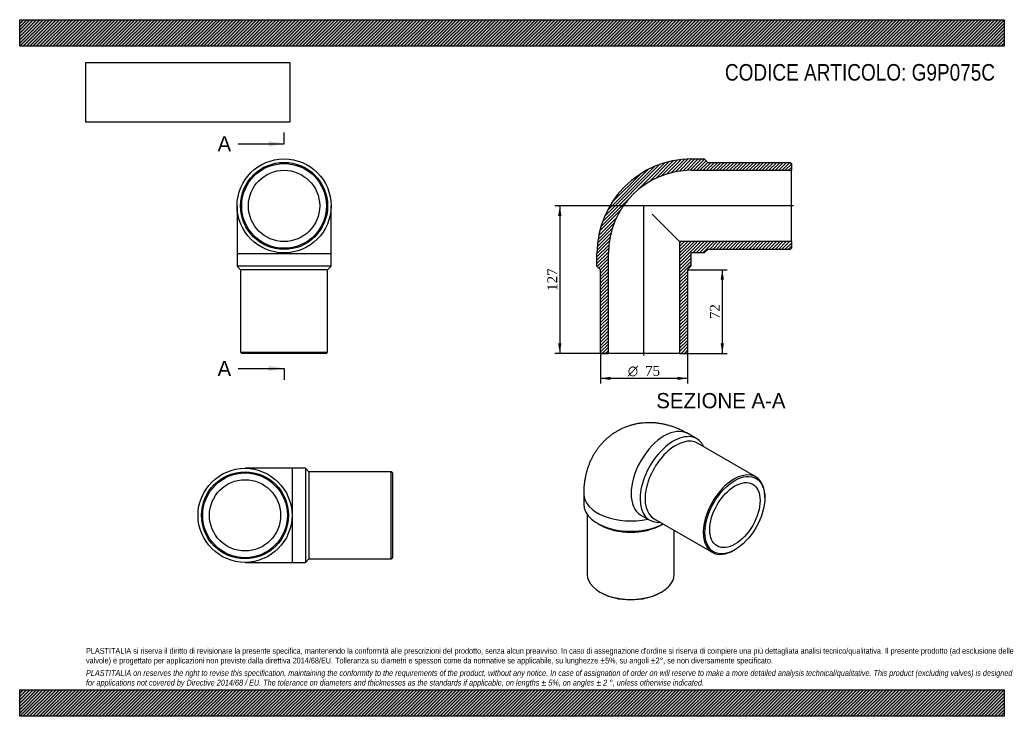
# Model space of a CAD drawing. Header units: millimetres. Extents: x 0 to 849, y 0 to 600.
import ezdxf
from ezdxf.enums import TextEntityAlignment as Align
from ezdxf.lldxf.tags import DXFTag

# ---------------------------------------------------------------- set-up
doc = ezdxf.new("R2010")
doc.units = ezdxf.units.MM
doc.header["$LTSCALE"] = 2.857143
for name, color, linetype in [('Default', 7, 'Continuous'), ('DV4_Default', 7, 'Continuous'), ('G9P075C', 7, 'Continuous')]:
    doc.layers.add(name, color=color, linetype=linetype)
doc.styles.add('SEACAD_Solid_Edge_ANSI', font='seans.ttf')
doc.styles.add('SEACAD_Solid_Edge_ANSI1_Symbols', font='semeca1.ttf')
doc.styles.add('SEACAD_Times_New_Roman', font='times.ttf')
tags = doc.linetypes.add('CENTER2', pattern=[28.575, 19.05, -3.175, 3.175, -3.175]).pattern_tags.tags
tags[10:11] = [DXFTag(74, 4), DXFTag(75, 0), DXFTag(340, '0'), DXFTag(46, 0.0), DXFTag(50, 0.0), DXFTag(44, 0.0), DXFTag(45, 0.0)]
tags[8:9] = [DXFTag(74, 4), DXFTag(75, 0), DXFTag(340, '0'), DXFTag(46, 0.0), DXFTag(50, 0.0), DXFTag(44, 0.0), DXFTag(45, 0.0)]
tags[6:7] = [DXFTag(74, 4), DXFTag(75, 0), DXFTag(340, '0'), DXFTag(46, 0.0), DXFTag(50, 0.0), DXFTag(44, 0.0), DXFTag(45, 0.0)]
tags[4:5] = [DXFTag(74, 4), DXFTag(75, 0), DXFTag(340, '0'), DXFTag(46, 0.0), DXFTag(50, 0.0), DXFTag(44, 0.0), DXFTag(45, 0.0)]
doc.dimstyles.new('ANSImm', dxfattribs={"dimtxt": 8.571429, "dimasz": 8.571429, "dimexe": 4.285714, "dimexo": 0, "dimgap": 2.142857, "dimtad": 1, "dimdsep": 46, "dimtxsty": 'SEACAD_Times_New_Roman', "dimblk1": '_SE_FILLED', "dimblk2": '_SE_FILLED', "dimsah": 1, "dimcen": 4.285714, "dimazin": 0, "dimtfac": 0.85, "dimtdec": 3, "dimtofl": 0, "dimtmove": 0, "dimatfit": 3, "dimfxl": 1, "dimarcsym": 0})
picture_1 = doc.add_image_def('image1.jpg', size_in_pixel=(4302, 1260))

# ---------------------------------------------------------------- blocks, each defined once
blk = doc.blocks.new('SE')
at = {"layer": 'G9P075C', "color": 7, "linetype": 'Continuous'}
for p, q in [((187.35, 439.61), (187.35, 398.61)), ((268.35, 398.61), (268.35, 439.61)), ((187.35, 398.61), (268.35, 398.61)), ((187.35, 398.61), (187.35, 387.61)), ((268.35, 387.61), (268.35, 398.61)), ((268.35, 387.61), (187.35, 387.61)), ((187.35, 387.61), (190.35, 384.61)), ((265.35, 384.61), (190.35, 384.61)), ((190.35, 384.61), (190.35, 313.61)), ((265.35, 384.61), (268.35, 387.61)), ((265.35, 313.61), (265.35, 384.61)), ((190.35, 313.61), (265.35, 313.61)), ((190.35, 313.61), (191.35, 312.61)), ((264.35, 312.61), (191.35, 312.61)), ((264.35, 312.61), (265.35, 313.61))]:
    blk.add_line(p, q, dxfattribs=at)
for radius in [40.5, 37.5, 36.5, 30.7]:
    blk.add_circle((227.85, 439.61), radius, dxfattribs=at)
blk = doc.blocks.new('SE1')
at = {"layer": 'G9P075C', "color": 7, "linetype": 'Continuous'}
for p, q in [((583.59, 239), (575.81, 243.49)), ((634.41, 206.19), (584.21, 235.17)), ((486.07, 191.68), (486.07, 182.69)), ((642.18, 188.21), (642.18, 189.02)), ((489.07, 173.86), (489.07, 122.27)), ((535.31, 173.34), (543.09, 168.85)), ((546.71, 170.22), (596.91, 141.24)), ((497.93, 166.16), (500.05, 164.93)), ((553.09, 164.93), (554.48, 165.74)), ((564.07, 122.27), (564.07, 160.2)), ((615.66, 143.09), (616.37, 143.5)), ((500.05, 106.96), (500.76, 106.56)), ((552.38, 106.56), (553.09, 106.96))]:
    blk.add_line(p, q, dxfattribs=at)
for centre, major_axis, start_param, end_param in [((555.56, 208.41), (-20.25, -35.07), 3.141593, 6.283185), ((563.34, 203.92), (20.25, 35.07), 0, 3.528909), ((565.46, 202.7), (18.75, 32.48), 0, 3.141593), ((563.34, 203.92), (20.25, 35.07), 5.895869, 6.283185), ((615.66, 173.71), (-18.75, -32.48), 2.356194, 6.283185), ((526.57, 191.68), (-40.5, 0), 6.283172, 6.283185), ((526.57, 191.68), (-40.5, 0), 0, 1.942639), ((526.57, 182.69), (40.5, 0), 3.141593, 5.472278), ((526.57, 180.24), (37.5, 0), 3.926991, 5.497787), ((615.66, 173.71), (-18.75, -32.48), 0, 0.785398), ((526.57, 122.27), (-37.5, 0), 0, 3.141593), ((526.57, 121.46), (36.5, 0), 3.926991, 5.497787)]:
    blk.add_ellipse(centre, major_axis=major_axis, ratio=0.57735, start_param=start_param, end_param=end_param, dxfattribs=at)
for major_axis in [(18.25, 31.61), (15.35, 26.59)]:
    blk.add_ellipse((616.37, 173.3), major_axis=major_axis, ratio=0.57735, dxfattribs=at)
blk.add_open_spline([(575.81, 243.49), (575.12, 243.88), (573.62, 244.73), (570.92, 246.11), (567.9, 247.49), (564.83, 248.73), (561.75, 249.81), (558.65, 250.72), (555.56, 251.47), (552.48, 252.07), (549.41, 252.5), (546.35, 252.77), (543.33, 252.89), (540.33, 252.85), (537.36, 252.65), (534.44, 252.31), (531.56, 251.82), (528.73, 251.18), (525.95, 250.41), (523.24, 249.49), (520.59, 248.44), (518.01, 247.25), (515.5, 245.94), (513.07, 244.5), (510.73, 242.94), (508.47, 241.27), (506.31, 239.48), (504.24, 237.59), (502.27, 235.59), (500.4, 233.49), (498.64, 231.3), (496.98, 229.01), (495.43, 226.64), (493.99, 224.18), (492.67, 221.64), (491.46, 219.02), (490.36, 216.32), (489.39, 213.54), (488.53, 210.69), (487.8, 207.78), (487.19, 204.79), (486.71, 201.73), (486.36, 198.61), (486.14, 195.49), (486.07, 193.09), (486.07, 191.91), (486.07, 191.68)], degree=3, knots=[0, 0, 0, 0, 0.016806, 0.043031, 0.069166, 0.095055, 0.120658, 0.145949, 0.170915, 0.195554, 0.219875, 0.243889, 0.267617, 0.291077, 0.314292, 0.337285, 0.360076, 0.382687, 0.405138, 0.427449, 0.449639, 0.471727, 0.493731, 0.515669, 0.537558, 0.559411, 0.581247, 0.603086, 0.624946, 0.646848, 0.668813, 0.690864, 0.713022, 0.735313, 0.757761, 0.780392, 0.803231, 0.826303, 0.849633, 0.873241, 0.897142, 0.921348, 0.94586, 0.970671, 0.995129, 1, 1, 1, 1], dxfattribs=at)
blk = doc.blocks.new('SE2')
at = {"layer": 'G9P075C', "color": 7, "linetype": 'Continuous'}
for p, q in [((235.2, 213.6), (194.2, 213.6)), ((235.2, 132.6), (235.2, 213.6)), ((246.2, 213.6), (235.2, 213.6)), ((246.2, 213.6), (246.2, 132.6)), ((249.2, 210.6), (246.2, 213.6)), ((249.2, 210.6), (249.2, 135.6)), ((320.2, 210.6), (249.2, 210.6)), ((320.2, 135.6), (320.2, 210.6)), ((321.2, 209.6), (320.2, 210.6)), ((321.2, 209.6), (321.2, 136.6)), ((320.2, 135.6), (321.2, 136.6)), ((194.2, 132.6), (235.2, 132.6)), ((235.2, 132.6), (246.2, 132.6)), ((246.2, 132.6), (249.2, 135.6)), ((249.2, 135.6), (320.2, 135.6))]:
    blk.add_line(p, q, dxfattribs=at)
for radius in [40.5, 37.5, 36.5, 30.7]:
    blk.add_circle((194.2, 173.1), radius, dxfattribs=at)
blk = doc.blocks.new('SE4')
at = {"color": 7, "linetype": 'Continuous', "style": 'SEACAD_Solid_Edge_ANSI'}
blk.add_text('A', height=13.14, dxfattribs=at).set_placement((170.54, 499.68), align=Align.TOP_LEFT)
blk = doc.blocks.new('SE5')
at = {"color": 7, "linetype": 'Continuous', "style": 'SEACAD_Solid_Edge_ANSI'}
blk.add_text('A', height=13.14, dxfattribs=at).set_placement((170.54, 306.17), align=Align.TOP_LEFT)
blk = doc.blocks.new('SEANNOT_GROUP')
at = {"linetype": 'Continuous'}
blk.add_hatch(color=7, dxfattribs=at).paths.add_polyline_path([(214.71, 490.91), (227.85, 493.11), (214.71, 495.3)])
at = {"color": 7, "linetype": 'Continuous'}
blk.add_lwpolyline([(188.42, 493.11), (227.85, 493.11)], dxfattribs=at)
blk = doc.blocks.new('SEANNOT_GROUP1')
at = {"linetype": 'Continuous'}
blk.add_hatch(color=7, dxfattribs=at).paths.add_polyline_path([(214.71, 297.4), (227.85, 299.59), (214.71, 301.79)])
at = {"color": 7, "linetype": 'Continuous'}
blk.add_lwpolyline([(188.42, 299.59), (227.85, 299.59)], dxfattribs=at)
blk = doc.blocks.new('SE3')
at = {"layer": 'Default', "color": 7, "linetype": 'CENTER2'}
for p, q in [((227.85, 493.11), (227.85, 502.96)), ((227.85, 299.59), (227.85, 289.74))]:
    blk.add_line(p, q, dxfattribs=at)
at = {"layer": 'Default', "color": 7, "linetype": 'CENTER2', "const_width": 0.0001}
blk.add_lwpolyline([(227.85, 493.11), (227.85, 299.59)], dxfattribs=at)
at = {"layer": 'Default'}
for name in ['SE4', 'SEANNOT_GROUP', 'SE5', 'SEANNOT_GROUP1']:
    blk.add_blockref(name, (0, 0), dxfattribs=at)
blk = doc.blocks.new('SE6')
at = {"layer": 'G9P075C', "linetype": 'Continuous'}
h = blk.add_hatch(dxfattribs=at)
h.set_pattern_fill('LINE', scale=0.62992, angle=45, style=0)
edge = h.paths.add_edge_path()
edge.add_line((664.04, 477.11), (593.04, 477.11))
edge.add_line((593.04, 477.11), (590.04, 480.11))
edge.add_line((590.04, 480.11), (579.04, 480.11))
edge.add_arc((579.04, 398.61), 81.5, 90, 180)
edge.add_line((497.54, 398.61), (497.54, 387.61))
edge.add_line((497.54, 387.61), (500.54, 384.61))
edge.add_line((500.54, 384.61), (500.54, 313.61))
edge.add_line((500.54, 313.61), (501.54, 312.61))
edge.add_line((501.54, 312.61), (507.34, 312.61))
edge.add_line((507.34, 312.61), (507.34, 398.61))
edge.add_arc((579.04, 398.61), 71.7, 90, 180, ccw=False)
edge.add_line((579.04, 470.31), (665.04, 470.31))
edge.add_line((665.04, 470.31), (665.04, 476.11))
edge.add_line((665.04, 476.11), (664.04, 477.11))
h = blk.add_hatch(dxfattribs=at)
h.set_pattern_fill('LINE', scale=0.62992, angle=45, style=0)
edge = h.paths.add_edge_path()
edge.add_line((665.04, 403.11), (665.04, 408.91))
edge.add_line((665.04, 408.91), (568.74, 408.91))
edge.add_line((568.74, 408.91), (568.74, 312.61))
edge.add_line((568.74, 312.61), (574.54, 312.61))
edge.add_line((574.54, 312.61), (575.54, 313.61))
edge.add_line((575.54, 313.61), (575.54, 384.61))
edge.add_line((575.54, 384.61), (578.54, 387.61))
edge.add_line((578.54, 387.61), (578.54, 398.61))
edge.add_arc((579.04, 398.61), 0.5, 90, 180, ccw=False)
edge.add_line((579.04, 399.11), (590.04, 399.11))
edge.add_line((590.04, 399.11), (593.04, 402.11))
edge.add_line((593.04, 402.11), (664.04, 402.11))
edge.add_line((664.04, 402.11), (665.04, 403.11))
at = {"layer": 'DV4_Default', "color": 7, "linetype": 'CENTER2'}
for p, q in [((666.79, 439.61), (537.58, 439.61)), ((538.04, 310.86), (538.04, 440.31))]:
    blk.add_line(p, q, dxfattribs=at)
at = {"layer": 'G9P075C', "color": 7, "linetype": 'Continuous'}
for p, q in [((579.04, 480.11), (590.04, 480.11)), ((590.04, 480.11), (593.04, 477.11)), ((593.04, 477.11), (664.04, 477.11)), ((664.04, 477.11), (665.04, 476.11)), ((665.04, 476.11), (665.04, 470.31)), ((579.04, 470.31), (665.04, 470.31)), ((665.04, 408.91), (665.04, 470.31)), ((545.07, 432.57), (568.74, 408.91)), ((665.04, 408.91), (568.74, 408.91)), ((568.74, 408.91), (568.74, 312.61)), ((665.04, 408.91), (665.04, 403.11)), ((590.04, 399.11), (579.04, 399.11)), ((593.04, 402.11), (590.04, 399.11)), ((664.04, 402.11), (593.04, 402.11)), ((665.04, 403.11), (664.04, 402.11)), ((497.54, 387.61), (497.54, 398.61)), ((507.34, 312.61), (507.34, 398.61)), ((578.54, 398.61), (578.54, 387.61)), ((500.54, 384.61), (497.54, 387.61)), ((500.54, 313.61), (500.54, 384.61)), ((578.54, 387.61), (575.54, 384.61)), ((575.54, 384.61), (575.54, 313.61)), ((501.54, 312.61), (500.54, 313.61)), ((501.54, 312.61), (507.34, 312.61)), ((568.74, 312.61), (507.34, 312.61)), ((568.74, 312.61), (574.54, 312.61)), ((575.54, 313.61), (574.54, 312.61))]:
    blk.add_line(p, q, dxfattribs=at)
for radius in [81.5, 71.7, 0.5]:
    blk.add_arc((579.04, 398.61), radius, 90, 180, dxfattribs=at)
blk = doc.blocks.new('GDimGGroup')
at = {"layer": 'Default', "linetype": 'Continuous'}
for points in [[(509.11, 289.65), (509.11, 292.5), (500.54, 291.07)], [(566.96, 289.65), (575.54, 291.07), (566.96, 292.5)]]:
    blk.add_hatch(color=7, dxfattribs=at).paths.add_polyline_path(points)
at = {"layer": 'Default', "color": 7, "linetype": 'Continuous'}
for p, q in [((500.54, 313.61), (500.54, 286.79)), ((575.54, 313.61), (575.54, 286.79)), ((575.54, 291.07), (500.54, 291.07))]:
    blk.add_line(p, q, dxfattribs=at)
for s, height, style, p in [('O', 8.57, 'SEACAD_Solid_Edge_ANSI1_Symbols', (524.08, 301.79)), ('75', 8.571, 'SEACAD_Times_New_Roman', (539, 301.79))]:
    blk.add_text(s, height=height, dxfattribs=dict(at, style=style)).set_placement(p, align=Align.TOP_LEFT)
blk = doc.blocks.new('DMBLK207')
at = {"layer": 'Default', "linetype": 'Continuous'}
for points in [[(464.05, 431.03), (466.91, 431.03), (465.48, 439.61)], [(464.05, 321.18), (465.48, 312.61), (466.91, 321.18)]]:
    blk.add_hatch(color=7, dxfattribs=at).paths.add_polyline_path(points)
at = {"layer": 'Default', "color": 7, "linetype": 'Continuous'}
for p, q in [((538.04, 439.61), (461.19, 439.61)), ((465.48, 439.61), (465.48, 312.61)), ((507.34, 312.61), (461.19, 312.61))]:
    blk.add_line(p, q, dxfattribs=at)
at = {"layer": 'Default', "color": 7, "linetype": 'Continuous', "style": 'SEACAD_Times_New_Roman'}
blk.add_text('127', height=8.571, rotation=90, dxfattribs=at).set_placement((454.76, 366.36), align=Align.TOP_LEFT)
blk = doc.blocks.new('_SE_FILLED')
at = {"color": 0}
blk.add_line((0, 0), (-1, 0), dxfattribs=at)
blk.add_solid([(0, 0), (-1, -0.1665), (-1, 0.1665), (0, 0)], dxfattribs=at)
blk = doc.blocks.new('DMBLK208')
at = {"layer": 'Default', "linetype": 'Continuous'}
for points in [[(606.94, 376.03), (605.51, 384.61), (604.08, 376.03)], [(606.94, 321.18), (604.08, 321.18), (605.51, 312.61)]]:
    blk.add_hatch(color=7, dxfattribs=at).paths.add_polyline_path(points)
at = {"layer": 'Default', "color": 7, "linetype": 'Continuous'}
for p, q in [((575.54, 384.61), (609.8, 384.61)), ((605.51, 384.61), (605.51, 312.61)), ((568.74, 312.61), (609.8, 312.61))]:
    blk.add_line(p, q, dxfattribs=at)
at = {"layer": 'Default', "color": 7, "linetype": 'Continuous', "style": 'SEACAD_Times_New_Roman'}
blk.add_text('72', height=8.571, rotation=90, dxfattribs=at).set_placement((594.8, 342.11), align=Align.TOP_LEFT)

msp = doc.modelspace()

# ---------------------------------------------------------------- hatches: boundary and pattern name
at = {"layer": 'Default', "linetype": 'Continuous'}
h = msp.add_hatch(dxfattribs=at)
h.set_pattern_fill('LINE', scale=0.629921, angle=45, style=0)
h.paths.add_polyline_path([(848.571, 577.143), (848.571, 600), (0, 600), (0, 577.143)])
for points in [[(848.571, 577.143), (848.571, 600), (0, 600), (0, 577.143)], [(848.571, 0), (848.571, 22.857), (0, 22.857), (0, 0)]]:
    msp.add_hatch(color=7, dxfattribs=at).paths.add_polyline_path(points)
h = msp.add_hatch(dxfattribs=at)
h.set_pattern_fill('LINE', scale=0.62992, angle=45, style=0)
h.paths.add_polyline_path([(848.571, 0), (848.571, 22.857), (0, 22.857), (0, 0)])

# ---------------------------------------------------------------- linework, layer by layer
at = {"layer": 'Default', "color": 7, "linetype": 'Continuous'}
for p, q in [((0, 600), (848.571, 600)), ((0, 577.143), (0, 600)), ((848.571, 600), (848.571, 577.143)), ((848.571, 577.143), (0, 577.143)), ((0, 22.857), (848.571, 22.857)), ((0, 0), (0, 22.857)), ((848.571, 22.857), (848.571, 0)), ((848.571, 0), (0, 0))]:
    msp.add_line(p, q, dxfattribs=at)

# ---------------------------------------------------------------- block references
at = {"layer": 'Default'}
for name in ['SE3', 'SE', 'SE6', 'GDimGGroup', 'SE1', 'SE2']:
    msp.add_blockref(name, (0, 0), dxfattribs=at)

# ---------------------------------------------------------------- texts
at = {"layer": 'Default', "color": 7, "linetype": 'Continuous', "style": 'SEACAD_Solid_Edge_ANSI'}
msp.add_text('SEZIONE A-A', height=13.14286, dxfattribs=at).set_placement((548.648, 278.439), align=Align.TOP_LEFT)
at = {"layer": 'Default', "attachment_point": 1}
for s, insert, char_height, width in [('{\\fArial Narrow|b0||i0||c0|p34;\\C7;\\H14.28571429;\\W1.;CODICE ARTICOLO: G9P075C}', (607.79, 561.802), 14.28571, 240.59176), ("{\\fArial Narrow|b0||i0||c0|p34;\\C7;\\H5.;\\W1.;PLASTITALIA si riserva il diritto di revisionare la presente specifica, mantenendo la conformità alle prescrizioni del prodotto, senza alcun preavviso. In caso di assegnazione d'ordine si riserva di compiere una più dettagliata analisi tecnico/qualitativa. Il presente prodotto (ad esclusione delle \\P}{\\fArial Narrow|b0||i0||c0|p34;\\C7;\\H5.;\\W1.;valvole) è progettato per applicazioni non previste dalla direttiva 2014/68/EU. Tolleranza su diametri e spessori come da normative se applicabile, su lunghezze ±5%, su angoli ±2°, se non diversamente specificato.\\P}{\\fArial Narrow|b0||i0||c0|p34;\\C7;\\H1.428571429;\\W1.;   \\P}{\\fArial Narrow|b0||i1||c0|p34;\\C7;\\H5.;\\W1.;PLASTITALIA on reserves the right to revise this specification, maintaining the conformity to the requirements of the product, without any notice. In case of assignation of order on will reserve to make a more detailed analysis technical/qualitative. This product (excluding valves) is designed \\P}{\\fArial Narrow|b0||i1||c0|p34;\\C7;\\H5.;\\W1.;for applications not covered by Directive 2014/68 / EU. The tolerance on diameters and thicknesses as the standards if applicable, on lengths ± 5%, on angles ± 2 °, unless otherwise indicated.\\P}", (57.143, 58.864), 5, 734.28571)]:
    msp.add_mtext(s, dxfattribs=dict(at, insert=insert, char_height=char_height, width=width))

# ---------------------------------------------------------------- dimensions: what is measured, and where the dimension line sits
at = {"layer": 'Default', "color": 7, "linetype": 'Continuous'}
for base, p1, p2, picture, middle in [((453.287, 325.671), (538.036, 439.605), (507.336, 312.605), 'DMBLK207', (465.478, 376.105)), ((605.51, 312.605), (575.536, 384.605), (568.736, 312.605), 'DMBLK208', (605.51, 348.605))]:
    dim = msp.add_linear_dim(base=base, p1=p1, p2=p2, angle=90, text='\\A1;<>', dimstyle='ANSImm', dxfattribs=at)
    dim.commit()
    dim.dimension.update_dxf_attribs({"geometry": picture, "text_midpoint": middle, "dimtype": 160})

# ---------------------------------------------------------------- pictures from other files: only their frames are drawn
image = msp.add_image(picture_1, insert=(57.143, 511.723), size_in_units=(175.592, 51.429))
image.dxf.flags = 7

doc.saveas('drawing.dxf')
